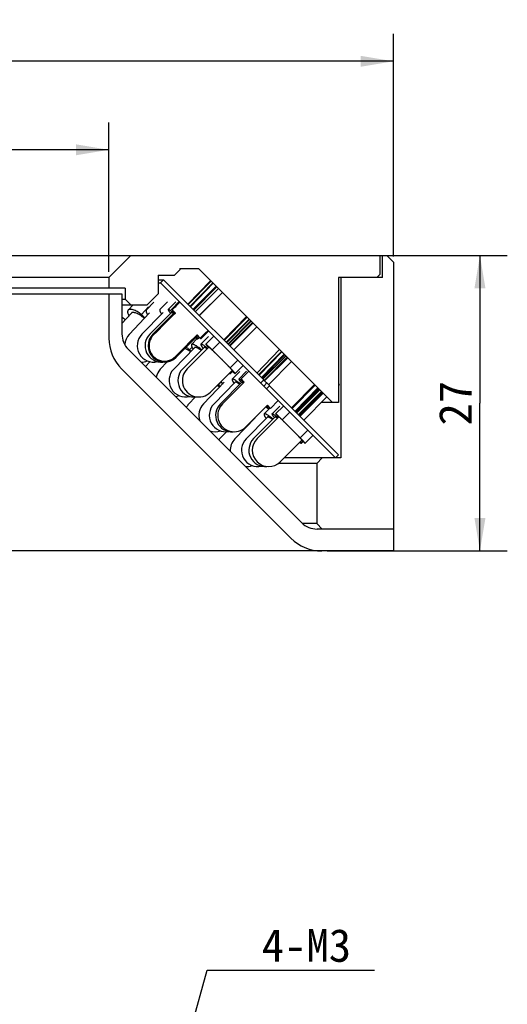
# Model space of a CAD drawing. Header units: millimetres. Extents: x 74 to 261, y 1 to 269.
# Tile 3 of 3: x 163 to 207, y 178 to 268. Entities that reach past the tile are written whole.
import ezdxf
from ezdxf.enums import TextEntityAlignment as Align

# ---------------------------------------------------------------- set-up
doc = ezdxf.new("R2010")
doc.units = ezdxf.units.MM
doc.header["$LTSCALE"] = 23.1
doc.layers.get('0').update_dxf_attribs({"linetype": 'CONTINUOUS'})
doc.layers.add('00_COMPONENTS', color=7, linetype='CONTINUOUS')
doc.layers.add('51__DRAFT_DIMS', color=7, linetype='CONTINUOUS')
doc.styles.get("Standard").update_dxf_attribs({"font": 'simfang.ttf'})
doc.dimstyles.new('DIMSTYLE_1', dxfattribs={"dimtxt": 3, "dimasz": 3, "dimexe": 2.5, "dimexo": 0.5, "dimgap": 0.75, "dimtad": 1, "dimdsep": 46, "dimtxsty": 'STANDARD', "dimblk": '_FILLED', "dimblk1": '_FILLED', "dimblk2": '_FILLED', "dimcen": 0.09, "dimclrt": 3, "dimazin": 2, "dimtp": 0.3, "dimtm": 0.3, "dimtfac": 1, "dimtofl": 0, "dimtmove": 0, "dimatfit": 3, "dimldrblk": '_FILLED', "dimfxl": 1, "dimtolj": 1, "dimarcsym": 0})
doc.dimstyles.new('DIMSTYLE_2', dxfattribs={"dimtxt": 3, "dimasz": 3, "dimexe": 2.5, "dimexo": 0.5, "dimgap": 0.75, "dimtad": 1, "dimdsep": 46, "dimtxsty": 'STANDARD', "dimblk": '_FILLED', "dimblk1": '_FILLED', "dimblk2": '_FILLED', "dimcen": 0.09, "dimclrt": 3, "dimazin": 2, "dimtp": 0.2, "dimtm": 0.2, "dimtfac": 1, "dimtofl": 0, "dimtmove": 0, "dimatfit": 3, "dimldrblk": '_FILLED', "dimfxl": 1, "dimtolj": 1, "dimarcsym": 0})
doc.dimstyles.new('DIMSTYLE_3', dxfattribs={"dimtxt": 3, "dimasz": 3, "dimexe": 2.5, "dimexo": 0.5, "dimtad": 1, "dimdsep": 46, "dimtxsty": 'STANDARD', "dimblk": '_FILLED', "dimblk1": '_FILLED', "dimblk2": '_FILLED', "dimcen": 0.09, "dimclrt": 3, "dimazin": 2, "dimtp": 0.1, "dimtm": 0.1, "dimtfac": 1, "dimtofl": 0, "dimtmove": 0, "dimatfit": 1, "dimldrblk": '_FILLED', "dimfxl": 1, "dimtolj": 1, "dimarcsym": 0})

# ---------------------------------------------------------------- blocks, each defined once
blk = doc.blocks.new('_FILLED')
at = {"color": 0, "linetype": 'ByBlock'}
blk.add_solid([(0, 0), (-1, 0.167), (-1, -0.167)], dxfattribs=at)
blk = doc.blocks.new('*D1')
at = {"layer": '51__DRAFT_DIMS', "color": 4}
for p, q in [((76.89, 246.427), (76.89, 266.773)), ((196.89, 246.427), (196.89, 266.773)), ((76.89, 264.273), (136.89, 264.273)), ((196.89, 264.273), (136.89, 264.273))]:
    blk.add_line(p, q, dxfattribs=at)
at = {"layer": '51__DRAFT_DIMS', "color": 4, "xscale": 3, "yscale": 3, "zscale": 3, "rotation": 180}
blk.add_blockref('_FILLED', (76.89, 264.273), dxfattribs=at)
at = {"layer": '51__DRAFT_DIMS', "color": 4, "xscale": 3, "yscale": 3, "zscale": 3}
blk.add_blockref('_FILLED', (196.89, 264.273), dxfattribs=at)
at = {"layer": '51__DRAFT_DIMS', "color": 3}
blk.add_text('120', height=3, dxfattribs=at).set_placement((138.89, 265.023), align=Align.CENTER)
blk = doc.blocks.new('*D2')
at = {"layer": '51__DRAFT_DIMS', "color": 4}
for p, q in [((102.89, 245.027), (102.89, 258.683)), ((170.89, 245.027), (170.89, 258.683)), ((102.89, 256.183), (136.89, 256.183)), ((170.89, 256.183), (136.89, 256.183))]:
    blk.add_line(p, q, dxfattribs=at)
at = {"layer": '51__DRAFT_DIMS', "color": 4, "xscale": 3, "yscale": 3, "zscale": 3, "rotation": 180}
blk.add_blockref('_FILLED', (102.89, 256.183), dxfattribs=at)
at = {"layer": '51__DRAFT_DIMS', "color": 4, "xscale": 3, "yscale": 3, "zscale": 3}
blk.add_blockref('_FILLED', (170.89, 256.183), dxfattribs=at)
at = {"layer": '51__DRAFT_DIMS', "color": 3}
blk.add_text('68', height=3, dxfattribs=at).set_placement((138.89, 256.933), align=Align.CENTER)
blk = doc.blocks.new('*D3')
at = {"layer": '51__DRAFT_DIMS', "color": 4}
for p, q in [((196.19, 246.527), (207.304, 246.527)), ((204.804, 246.527), (204.804, 233.027)), ((204.804, 219.527), (204.804, 233.027)), ((190.847, 219.527), (207.304, 219.527))]:
    blk.add_line(p, q, dxfattribs=at)
at = {"layer": '51__DRAFT_DIMS', "color": 4, "xscale": 3, "yscale": 3, "zscale": 3}
for p, rotation in [((204.804, 246.527), 90), ((204.804, 219.527), 270)]:
    blk.add_blockref('_FILLED', p, dxfattribs=dict(at, rotation=rotation))
at = {"layer": '51__DRAFT_DIMS', "color": 3}
blk.add_text('27', height=3, rotation=90, dxfattribs=at).set_placement((204.054, 233.027), align=Align.CENTER)
blk = doc.blocks.new('*D4')
at = {"layer": '51__DRAFT_DIMS', "color": 4}
for p, q in [((172.647, 155.218), (179.867, 181.223)), ((179.867, 181.223), (183.367, 181.223)), ((183.367, 181.223), (195.18, 181.223))]:
    blk.add_line(p, q, dxfattribs=at)
at = {"layer": '51__DRAFT_DIMS', "color": 4, "xscale": 3, "yscale": 3, "zscale": 3, "rotation": 254.4833101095}
blk.add_blockref('_FILLED', (172.647, 155.218), dxfattribs=at)
at = {"layer": '51__DRAFT_DIMS', "color": 3}
blk.add_text('4-M3', height=3, dxfattribs=at).set_placement((184.867, 181.973))

msp = doc.modelspace()

# ---------------------------------------------------------------- linework, layer by layer
at = {"layer": '00_COMPONENTS', "color": 7}
for p, q in [((78.0903, 246.527), (196.2905, 246.527)), ((170.8903, 244.527), (172.8903, 246.527)), ((195.6903, 244.827), (195.6903, 246.527)), ((195.8903, 244.527), (195.8903, 246.527)), ((196.2905, 246.527), (196.8903, 245.9272)), ((196.8903, 245.9272), (196.8903, 219.527)), ((176.8903, 244.727), (177.3903, 245.227)), ((177.3903, 245.327), (179.0903, 245.327)), ((177.3903, 245.327), (177.3903, 245.227)), ((179.0903, 245.327), (191.3246, 233.0927)), ((195.3903, 244.527), (195.6903, 244.827)), ((170.8903, 244.527), (102.8903, 244.527)), ((170.8903, 244.527), (170.8903, 243.527)), ((175.3903, 244.727), (176.8903, 244.727)), ((175.3903, 244.727), (175.3903, 243.027)), ((175.3903, 244.3098), (175.8903, 244.3098)), ((175.3903, 244.027), (175.6075, 244.027)), ((175.6075, 244.027), (175.8903, 244.3098)), ((191.6075, 228.027), (175.6075, 244.027)), ((185.0464, 235.1537), (175.8903, 244.3098)), ((178.1126, 242.0876), (180.194, 244.2233)), ((178.1523, 242.0479), (180.2337, 244.1836)), ((178.3142, 241.8859), (180.3956, 244.0217)), ((178.3539, 241.8462), (180.4353, 243.982)), ((195.8903, 244.527), (191.8903, 244.527)), ((191.8903, 244.527), (191.8903, 233.0927)), ((192.0903, 244.527), (192.0903, 228.027)), ((172.3903, 243.527), (101.3903, 243.527)), ((101.6903, 243.027), (172.0903, 243.027)), ((170.8903, 243.027), (170.8903, 238.9838)), ((172.0903, 243.027), (172.0903, 239.3554)), ((172.3903, 243.527), (172.3903, 242.527)), ((174.3903, 242.027), (175.3903, 243.027)), ((178.5848, 241.6153), (180.6859, 243.7314)), ((178.5976, 241.6026), (180.6986, 243.7187)), ((178.6495, 241.5506), (180.7506, 243.6667)), ((178.6623, 241.5379), (180.7633, 243.654)), ((178.8009, 241.3992), (180.9094, 243.5079)), ((179.1542, 241.0459), (181.2627, 243.1546)), ((179.1682, 241.032), (181.2767, 243.1406)), ((172.0903, 242.527), (172.3903, 242.527)), ((172.3903, 242.527), (172.8903, 242.027)), ((174.9982, 242.2715), (174.3299, 241.5644)), ((176.2444, 242.2925), (175.5552, 241.5854)), ((177.0215, 242.3051), (176.3194, 241.598)), ((177.3209, 242.3098), (176.6139, 241.6027)), ((177.3812, 242.2567), (177.3795, 242.2549)), ((179.9549, 239.6832), (177.3812, 242.2567)), ((172.0903, 242.027), (174.3903, 242.027)), ((172.9535, 241.2659), (172.0903, 240.3123)), ((173.1028, 242.027), (172.6569, 241.5343)), ((174.6206, 241.2896), (172.7491, 239.3098)), ((174.526, 241.8417), (173.886, 241.1346)), ((175.8417, 241.3062), (173.9122, 239.3263)), ((176.6033, 241.3161), (174.6375, 239.3362)), ((176.8967, 241.3199), (174.917, 239.34)), ((176.9706, 241.2531), (176.6722, 241.5514)), ((173.886, 241.1346), (174.1783, 240.8218)), ((181.3867, 238.8135), (183.4631, 240.9542)), ((181.4445, 238.7556), (183.521, 240.8963)), ((181.6092, 238.5909), (183.7063, 240.711)), ((181.6423, 238.5578), (183.7394, 240.6779)), ((181.7772, 238.423), (183.8742, 240.5431)), ((181.8102, 238.3899), (183.9073, 240.51)), ((181.9029, 238.2972), (184.0102, 240.4071)), ((181.9114, 238.2888), (184.0187, 240.3986)), ((181.9458, 238.2544), (184.0531, 240.3642)), ((181.9542, 238.2459), (184.0615, 240.3558)), ((180.0081, 239.6229), (179.301, 238.9158)), ((179.953, 239.6814), (179.9549, 239.6832)), ((182.3077, 237.8925), (184.415, 240.0023)), ((179.0182, 239.1987), (177.0384, 237.2188)), ((178.9611, 238.9273), (178.4498, 238.4002)), ((179.2497, 238.9741), (178.9513, 239.2725)), ((179.15, 239.0556), (179.016, 238.9206)), ((180.0107, 239.1205), (179.3113, 238.4134)), ((180.4509, 239.1271), (179.7447, 238.42)), ((181.0235, 238.6109), (180.3271, 237.9136)), ((172.6761, 237.9412), (188.5045, 222.1128)), ((178.7369, 238.1217), (176.8165, 236.1418)), ((179.5956, 238.1321), (177.6373, 236.1522)), ((180.0277, 238.1373), (178.0502, 236.1574)), ((178.4927, 238.1546), (178.2658, 237.9136)), ((178.2658, 237.9136), (178.3988, 237.7731)), ((179.5025, 238.0562), (179.3642, 237.9136)), ((179.3642, 237.9136), (179.3718, 237.9058)), ((180.3271, 237.9136), (181.9755, 236.2645)), ((184.4292, 235.7709), (186.4968, 237.9205)), ((184.5663, 235.6338), (186.6568, 237.7605)), ((184.6183, 235.5818), (186.7088, 237.7085)), ((174.6353, 236.8212), (174.2369, 236.3804)), ((176.2317, 236.8012), (175.5957, 236.1256)), ((182.6723, 236.9621), (181.9755, 236.2645)), ((184.8305, 235.3697), (186.921, 237.4963)), ((184.8825, 235.3177), (186.973, 237.4443)), ((184.9474, 235.2523), (187.0517, 237.3656)), ((184.9763, 235.2235), (187.0805, 237.3368)), ((185.0942, 235.1062), (187.1981, 237.2191)), ((185.12, 235.0787), (187.2293, 237.188)), ((185.1257, 235.073), (187.235, 237.1823)), ((185.4799, 234.7202), (187.5885, 236.8288)), ((186.1466, 236.1054), (187.227, 237.1903)), ((172.0619, 236.1554), (187.5187, 220.6986)), ((182.1503, 236.0173), (180.1728, 234.0374)), ((182.1933, 235.9235), (182.0129, 235.7411)), ((182.8577, 235.9343), (182.1626, 235.2272)), ((183.1396, 236.4417), (182.4333, 235.7346)), ((183.4805, 235.9431), (182.7764, 235.2359)), ((183.6885, 235.9459), (182.9814, 235.2388)), ((181.4336, 234.9351), (179.5292, 232.9552)), ((182.4479, 234.9468), (180.5017, 232.9669)), ((181.1686, 234.9712), (180.9182, 234.7026)), ((183.0598, 234.9537), (181.0884, 232.9738)), ((183.2643, 234.956), (181.2844, 232.9761)), ((183.2643, 234.956), (182.9814, 235.2388)), ((184.7636, 234.8709), (185.0464, 235.1537)), ((185.3229, 234.8757), (185.0401, 234.5929)), ((180.9182, 234.7026), (181.0611, 234.548)), ((185.5831, 234.617), (185.3002, 234.3342)), ((191.8903, 228.3098), (185.5831, 234.617)), ((187.592, 232.6081), (189.6783, 234.739)), ((187.6534, 232.5468), (189.7397, 234.6776)), ((187.9039, 232.2963), (189.9902, 234.4271)), ((187.9653, 232.2349), (190.0516, 234.3657)), ((188.0183, 232.1818), (190.1195, 234.2978)), ((188.0581, 232.142), (190.1593, 234.258)), ((188.2206, 231.9795), (190.3217, 234.0955)), ((188.251, 231.9491), (190.359, 234.0582)), ((188.2693, 231.9308), (190.3774, 234.0399)), ((188.344, 231.8561), (190.452, 233.9652)), ((191.8903, 234.8354), (191.9773, 234.7483)), ((191.8903, 234.6613), (191.9773, 234.7483)), ((177.1342, 233.6658), (177.0479, 233.5694)), ((178.7965, 233.6005), (178.1792, 232.9384)), ((186.3755, 233.2589), (185.6684, 232.5518)), ((188.3623, 231.8378), (190.4703, 233.9469)), ((188.7154, 231.4847), (190.8234, 233.5939)), ((191.8903, 233.0927), (190.3225, 233.0927)), ((185.3856, 232.8347), (183.4057, 230.8548)), ((185.6296, 232.5906), (185.0931, 232.0426)), ((185.6684, 232.5518), (185.3856, 232.8347)), ((185.5671, 232.6531), (185.4691, 232.5547)), ((186.5054, 232.7592), (185.8032, 232.0521)), ((186.843, 232.7636), (186.1363, 232.0565)), ((187.4319, 232.2026), (186.7367, 231.5071)), ((184.2508, 231.6999), (182.403, 229.7711)), ((185.3789, 231.7628), (183.4403, 229.7829)), ((183.914, 231.363), (183.9209, 231.3555)), ((186.0871, 231.7702), (184.1211, 229.7903)), ((184.1343, 231.5836), (184.1361, 231.5806)), ((186.4192, 231.7737), (184.4404, 229.7938)), ((186.7367, 231.5071), (188.3822, 229.8585)), ((181.6323, 230.4169), (181.0167, 229.7549)), ((189.0789, 230.5556), (188.3822, 229.8585)), ((188.5411, 229.653), (186.5623, 227.6731)), ((188.6443, 229.5202), (188.4997, 229.3746)), ((189.5308, 230.0773), (188.824, 229.3702)), ((192.0903, 228.027), (186.916, 228.027)), ((189.8903, 227.527), (190.3903, 228.027)), ((191.6075, 228.027), (191.8903, 228.3098)), ((189.8903, 227.527), (186.3917, 227.527)), ((189.8903, 227.527), (189.8903, 222.027)), ((189.8903, 222.027), (188.634, 222.027)), ((189.8903, 222.027), (190.3903, 221.527)), ((196.8903, 221.527), (189.9187, 221.527)), ((196.8903, 219.527), (76.8903, 219.527))]:
    msp.add_line(p, q, dxfattribs=at)
for centre, radius, start, end in [((169.7301, 237.6048), 4.0425, 48.800849, 54.278299), ((174.8903, 238.9838), 4, 180, 225), ((174.0903, 239.3554), 2, 180, 225), ((173.8393, 238.2794), 1.5, 136.613422, 175.985258), ((174.9864, 238.2794), 1.5, 135.73828, 283.765447), ((175.7019, 238.2794), 1.5, 135.205283, 275.283208), ((175.9777, 238.2794), 1.5, 135.00245, 315.00245), ((175.9777, 238.2794), 1.4102, 134.8104, 315.194499), ((173.8393, 238.2794), 1.5, 269.934021, 292.469979), ((176.6878, 235.0974), 1.5, 136.727509, 168.419068), ((177.8932, 235.0974), 1.5, 135.873618, 285.672116), ((178.7037, 235.0974), 1.5, 135.312989, 277.768578), ((179.1115, 235.0974), 1.5, 135.034938, 315.034938), ((177.3102, 229.9528), 5.9648, 52.779204, 53.336937), ((176.6878, 235.0974), 1.5, 281.577378, 293.666442), ((179.2762, 231.9154), 1.5, 137.000876, 150.710988), ((180.6103, 231.9154), 1.5, 136.114432, 199.119823), ((181.5714, 231.9154), 1.5, 135.491749, 281.105282), ((182.1513, 231.9154), 1.5, 135.122363, 273.638293), ((182.345, 231.9154), 1.5, 134.999998, 315.000002), ((180.795, 227.3779), 4.9841, 51.923243, 52.059411), ((180.6103, 231.9154), 1.5, 250.872997, 288.650822), ((182.1152, 228.7334), 1.5, 137.081756, 141.259447), ((183.4861, 228.7334), 1.5, 136.227687, 184.056861), ((184.5121, 228.7334), 1.5, 135.604081, 282.955074), ((185.1855, 228.7334), 1.5, 135.20187, 276.043027), ((185.5013, 228.7334), 1.5, 135.015137, 315.015137), ((183.4861, 228.7334), 1.5, 265.935612, 289.981283), ((189.9187, 223.527), 2, 225, 270), ((190.3472, 223.527), 4, 225, 270)]:
    msp.add_arc(centre, radius, start, end, dxfattribs=at)
for major_axis, start_param, end_param in [((145.2903, 145.3027), 1.2791443, 1.2842094), ((114.7029, 114.7127), 1.2046056, 1.2230284), ((145.2903, 145.3027), -1.2842094, -1.2791451), ((114.7029, 114.7127), -1.2230284, -1.2046056)]:
    msp.add_ellipse((136.8903, 199.1886), major_axis=major_axis, ratio=0.0092466, start_param=start_param, end_param=end_param, dxfattribs=at)
for points, knots in [([(172.6569, 241.5343), (172.6463, 241.5226), (172.6277, 241.495), (172.6107, 241.4459), (172.6042, 241.3891), (172.6076, 241.3251), (172.6209, 241.254), (172.6534, 241.1448), (172.6899, 241.0624), (172.7181, 241.0062)], [0, 0, 0, 0, 0.0850135, 0.1755529, 0.2761093, 0.3897652, 0.518366, 0.6628565, 1, 1, 1, 1]), ([(173.886, 241.1346), (173.8168, 241.1832), (173.6813, 241.2737), (173.4799, 241.392), (173.2913, 241.4861), (173.1194, 241.5541), (172.987, 241.5897), (172.8926, 241.6021), (172.8316, 241.6037), (172.7771, 241.5979), (172.7294, 241.5847), (172.6887, 241.564), (172.6664, 241.5448), (172.6569, 241.5343)], [0, 0, 0, 0, 0.1864444, 0.3589691, 0.5145182, 0.6506612, 0.7658756, 0.8155773, 0.8601866, 0.9000902, 0.9359568, 0.9687981, 1, 1, 1, 1]), ([(174.1435, 240.785), (174.0791, 240.8366), (173.9513, 240.9337), (173.7591, 241.0628), (173.576, 241.1689), (173.4073, 241.249), (173.2764, 241.2945), (173.1828, 241.3144), (173.1226, 241.3208), (173.0691, 241.3195), (173.0226, 241.3102), (172.9833, 241.2929), (172.9622, 241.2755), (172.9535, 241.2659)], [0, 0, 0, 0, 0.1836256, 0.3565975, 0.5145185, 0.6536538, 0.7712506, 0.8215611, 0.8662221, 0.905535, 0.9401233, 0.9710727, 1, 1, 1, 1]), ([(174.3299, 241.5644), (174.3215, 241.5555), (174.3072, 241.5332), (174.2971, 241.4921), (174.2969, 241.4434), (174.3063, 241.3871), (174.3251, 241.3234), (174.3531, 241.2525), (174.3903, 241.175), (174.4195, 241.1219), (174.4355, 241.0943)], [0, 0, 0, 0, 0.0726239, 0.1532945, 0.2478473, 0.3596803, 0.4904848, 0.6408924, 0.8108905, 1, 1, 1, 1]), ([(175.5552, 241.5854), (175.5523, 241.5824), (175.5471, 241.5754), (175.5419, 241.5627), (175.5392, 241.548), (175.5387, 241.524), (175.545, 241.4883), (175.5611, 241.4401), (175.5861, 241.3838), (175.62, 241.32), (175.6627, 241.249), (175.695, 241.1999), (175.7124, 241.1742)], [0, 0, 0, 0, 0.0273486, 0.0564196, 0.0886477, 0.1250843, 0.2130433, 0.3235488, 0.4576642, 0.6154842, 0.7965355, 1, 1, 1, 1]), ([(176.3194, 241.598), (176.3178, 241.5963), (176.3152, 241.5918), (176.3143, 241.5832), (176.3157, 241.5727), (176.3193, 241.5601), (176.3251, 241.5452), (176.3367, 241.5208), (176.3573, 241.485), (176.3893, 241.4363), (176.4298, 241.3796), (176.4788, 241.3152), (176.5147, 241.2701), (176.5339, 241.2464)], [0, 0, 0, 0, 0.0161944, 0.0356854, 0.060478, 0.0915327, 0.1293061, 0.1740237, 0.2845512, 0.4231536, 0.5892512, 0.7819311, 1, 1, 1, 1]), ([(176.8313, 241.255), (176.7967, 241.2843), (176.7309, 241.3393), (176.6366, 241.4149), (176.5644, 241.4701), (176.5122, 241.5077), (176.4687, 241.5377), (176.4227, 241.5671), (176.381, 241.5894), (176.3541, 241.5995), (176.3394, 241.6029), (176.3277, 241.603), (176.3214, 241.6), (176.3194, 241.598)], [0, 0, 0, 0, 0.2172831, 0.4107867, 0.578634, 0.6524103, 0.7191931, 0.8312399, 0.9141427, 0.94478, 0.9685598, 0.9862881, 1, 1, 1, 1]), ([(176.7934, 241.2172), (176.7807, 241.2267), (176.7565, 241.2442), (176.722, 241.268), (176.6915, 241.2873), (176.6655, 241.3022), (176.6434, 241.3128), (176.6243, 241.3197), (176.6082, 241.3211), (176.6033, 241.3161)], [0, 0, 0, 0, 0.2173507, 0.4085691, 0.5730093, 0.710236, 0.8202005, 0.9034209, 1, 1, 1, 1]), ([(176.8889, 241.3125), (176.8677, 241.3342), (176.8278, 241.3751), (176.7721, 241.4325), (176.7307, 241.4755), (176.7017, 241.5058), (176.6832, 241.5253), (176.6668, 241.5427), (176.6526, 241.5579), (176.6406, 241.5709), (176.6308, 241.5816), (176.6241, 241.5891), (176.6199, 241.5941), (176.6176, 241.5969), (176.6158, 241.5991), (176.6146, 241.6009), (176.614, 241.6019), (176.6138, 241.6026), (176.6139, 241.6027)], [0, 0, 0, 0, 0.227573, 0.4280393, 0.6000506, 0.6750038, 0.7424231, 0.8021925, 0.8542021, 0.8983721, 0.9346339, 0.9629215, 0.9740613, 0.9831972, 0.9903309, 0.9954696, 0.9986397, 1, 1, 1, 1]), ([(176.6139, 241.6027), (176.614, 241.6028), (176.6146, 241.6027), (176.6153, 241.6022), (176.6167, 241.6013), (176.6193, 241.5994), (176.6236, 241.5958), (176.63, 241.5902), (176.6382, 241.5829), (176.6481, 241.5739), (176.6596, 241.5633), (176.6678, 241.5556), (176.6722, 241.5514)], [0, 0, 0, 0, 0.0056246, 0.0180446, 0.038026, 0.0657074, 0.1443097, 0.2539606, 0.3946096, 0.5660232, 0.7679167, 1, 1, 1, 1]), ([(176.8967, 241.3199), (176.8969, 241.32), (176.8976, 241.3197), (176.8985, 241.3191), (176.9002, 241.3179), (176.9023, 241.3162), (176.905, 241.3139), (176.9097, 241.3098), (176.917, 241.3033), (176.9274, 241.2938), (176.9399, 241.2821), (176.9546, 241.2683), (176.965, 241.2584), (176.9706, 241.2531)], [0, 0, 0, 0, 0.0050573, 0.0172797, 0.0372084, 0.0649304, 0.1004575, 0.1437828, 0.2537683, 0.3947465, 0.5664359, 0.7683546, 1, 1, 1, 1]), ([(178.8279, 239.0077), (178.8404, 238.999), (178.8641, 238.9827), (178.898, 238.961), (178.9278, 238.9434), (178.9536, 238.9301), (178.9726, 238.9221), (178.9858, 238.918), (178.9985, 238.9152), (179.0108, 238.9154), (179.016, 238.9206)], [0, 0, 0, 0, 0.2151315, 0.404183, 0.5667792, 0.7027385, 0.8122949, 0.8574331, 0.8964059, 1, 1, 1, 1]), ([(179.016, 238.9206), (179.0212, 238.9258), (179.0213, 238.9381), (179.0184, 238.9507), (179.0143, 238.9639), (179.0061, 238.9828), (178.9927, 239.0084), (178.9749, 239.0381), (178.953, 239.0717), (178.9367, 239.0952), (178.9278, 239.1076)], [0, 0, 0, 0, 0.1036652, 0.1426451, 0.1877872, 0.2973401, 0.4332862, 0.5958617, 0.784888, 1, 1, 1, 1]), ([(179.0182, 239.1987), (179.0183, 239.1988), (179.018, 239.1995), (179.0174, 239.2004), (179.0162, 239.2021), (179.0145, 239.2042), (179.0122, 239.2069), (179.0081, 239.2117), (179.0015, 239.219), (178.992, 239.2293), (178.9804, 239.2418), (178.9666, 239.2565), (178.9567, 239.2669), (178.9513, 239.2725)], [0, 0, 0, 0, 0.0050618, 0.0172876, 0.0372149, 0.0649343, 0.1004614, 0.1437876, 0.253772, 0.3947355, 0.5664164, 0.7683402, 1, 1, 1, 1]), ([(179.301, 238.9158), (179.3009, 238.9157), (179.3001, 238.916), (179.2992, 238.9166), (179.2974, 238.9178), (179.2952, 238.9195), (179.2924, 238.9219), (179.2874, 238.9261), (179.2799, 238.9328), (179.2691, 238.9425), (179.2562, 238.9545), (179.241, 238.9687), (179.2236, 238.9851), (179.2041, 239.0037), (179.1738, 239.0327), (179.1308, 239.0741), (179.0733, 239.1298), (179.0325, 239.1696), (179.0108, 239.1908)], [0, 0, 0, 0, 0.0013603, 0.0045304, 0.0096691, 0.0168028, 0.0259386, 0.0370785, 0.0653661, 0.1016279, 0.1457979, 0.1978075, 0.257577, 0.3249962, 0.3999494, 0.5719608, 0.7724271, 1, 1, 1, 1]), ([(179.2497, 238.9741), (179.2538, 238.9697), (179.2615, 238.9615), (179.2722, 238.95), (179.2812, 238.9401), (179.2885, 238.932), (179.2941, 238.9256), (179.2977, 238.9212), (179.2996, 238.9186), (179.3005, 238.9173), (179.301, 238.9165), (179.3011, 238.9159), (179.301, 238.9158)], [0, 0, 0, 0, 0.2320834, 0.4339769, 0.6053905, 0.7460395, 0.8556903, 0.9342926, 0.961974, 0.9819554, 0.9943754, 1, 1, 1, 1]), ([(178.3479, 237.7208), (178.2641, 237.7851), (178.14, 237.8742), (177.9745, 237.9772), (177.8963, 238.0204), (177.8586, 238.0396)], [0, 0, 0, 0, 0.5417923, 0.7828975, 1, 1, 1, 1]), ([(178.2658, 237.9136), (178.2392, 237.9338), (178.1369, 238.0099), (178.0321, 238.0827), (177.953, 238.1337)], [0, 0, 0, 0, 0.2616459, 1, 1, 1, 1]), ([(178.4498, 238.4002), (178.4434, 238.3935), (178.4331, 238.3751), (178.4295, 238.3407), (178.4351, 238.2987), (178.45, 238.2489), (178.4738, 238.1913), (178.5066, 238.1262), (178.5482, 238.0539), (178.5798, 238.0041), (178.597, 237.978)], [0, 0, 0, 0, 0.0594488, 0.1303205, 0.2195267, 0.3302645, 0.4637412, 0.6201735, 0.7991813, 1, 1, 1, 1]), ([(179.3642, 237.9136), (179.3078, 237.9589), (179.199, 238.0439), (179.0402, 238.1594), (178.8954, 238.2557), (178.7837, 238.3214), (178.7031, 238.3624), (178.6506, 238.3858), (178.6033, 238.4035), (178.5615, 238.4152), (178.5251, 238.4211), (178.4941, 238.421), (178.4685, 238.4146), (178.455, 238.4055), (178.4498, 238.4002)], [0, 0, 0, 0, 0.2029038, 0.3876402, 0.5511367, 0.6908709, 0.7512246, 0.8050113, 0.8521694, 0.892744, 0.9269738, 0.9553932, 0.9790899, 1, 1, 1, 1]), ([(179.3153, 237.8491), (179.2792, 237.8761), (179.2099, 237.9265), (179.1092, 237.9942), (179.0181, 238.0497), (178.9378, 238.0923), (178.8692, 238.1215), (178.8191, 238.1356), (178.7857, 238.1385), (178.7658, 238.137), (178.7493, 238.1317), (178.7404, 238.1253), (178.7369, 238.1217)], [0, 0, 0, 0, 0.2042054, 0.3882504, 0.549963, 0.6876232, 0.8001316, 0.8874004, 0.9221348, 0.9516303, 0.9769947, 1, 1, 1, 1]), ([(179.3113, 238.4134), (179.3093, 238.4115), (179.306, 238.4063), (179.3039, 238.3967), (179.3042, 238.385), (179.3079, 238.3649), (179.3193, 238.3344), (179.3405, 238.292), (179.3706, 238.2413), (179.4094, 238.1827), (179.4566, 238.1166), (179.4914, 238.0705), (179.5102, 238.0462)], [0, 0, 0, 0, 0.0193716, 0.0414595, 0.0681436, 0.1004931, 0.1841461, 0.2945055, 0.4318724, 0.5958302, 0.7855702, 1, 1, 1, 1]), ([(179.9185, 238.0285), (179.8784, 238.062), (179.8017, 238.1248), (179.6915, 238.2111), (179.5934, 238.2834), (179.5191, 238.3339), (179.4664, 238.3663), (179.4327, 238.3853), (179.4029, 238.4003), (179.3768, 238.4113), (179.3547, 238.4183), (179.3365, 238.4213), (179.3217, 238.4203), (179.3139, 238.4161), (179.3113, 238.4134)], [0, 0, 0, 0, 0.2138916, 0.4053505, 0.5722116, 0.7125936, 0.7724084, 0.8251332, 0.8707088, 0.9091406, 0.9405781, 0.965403, 0.9845225, 1, 1, 1, 1]), ([(179.8764, 237.9864), (179.8578, 238.0004), (179.8225, 238.0262), (179.7719, 238.0612), (179.7271, 238.0898), (179.6883, 238.1119), (179.6598, 238.1256), (179.6399, 238.1329), (179.6215, 238.1381), (179.6031, 238.1397), (179.5956, 238.1321)], [0, 0, 0, 0, 0.2150611, 0.4052506, 0.5695579, 0.7072055, 0.8178697, 0.8631654, 0.9019533, 1, 1, 1, 1]), ([(179.7447, 238.42), (179.7439, 238.4192), (179.7437, 238.4171), (179.7444, 238.4143), (179.746, 238.4098), (179.7496, 238.4029), (179.7589, 238.388), (179.7765, 238.364), (179.8045, 238.3289), (179.8413, 238.2852), (179.8864, 238.2333), (179.9398, 238.1735), (179.9782, 238.1312), (179.9987, 238.1087)], [0, 0, 0, 0, 0.007868, 0.0139079, 0.0216838, 0.0427881, 0.0715309, 0.152168, 0.2635338, 0.4050031, 0.5756887, 0.7744666, 1, 1, 1, 1]), ([(180.3271, 237.9136), (180.2859, 237.9527), (180.2076, 238.0265), (180.0963, 238.1299), (179.9985, 238.219), (179.9259, 238.2835), (179.8755, 238.3269), (179.844, 238.3534), (179.8167, 238.3755), (179.7937, 238.3933), (179.7773, 238.4052), (179.7662, 238.4123), (179.7598, 238.4161), (179.7544, 238.4188), (179.7498, 238.4206), (179.7459, 238.4212), (179.7447, 238.42)], [0, 0, 0, 0, 0.2198206, 0.4168753, 0.5884179, 0.732191, 0.7930388, 0.8462576, 0.8916704, 0.9291506, 0.9585995, 0.970301, 0.9799962, 0.9877078, 0.9934911, 1, 1, 1, 1]), ([(181.1513, 237.089), (181.0812, 237.1592), (180.9428, 237.2966), (180.7711, 237.4649), (180.6387, 237.593), (180.5457, 237.6823), (180.458, 237.7656), (180.3766, 237.8421), (180.3023, 237.911), (180.2358, 237.9716), (180.1778, 238.0234), (180.1289, 238.0658), (180.0895, 238.0984), (180.0627, 238.1192), (180.0461, 238.1305), (180.0386, 238.1349), (180.0337, 238.1371), (180.0308, 238.138), (180.0285, 238.1381), (180.0277, 238.1373)], [0, 0, 0, 0, 0.1933447, 0.3799465, 0.4684066, 0.5524523, 0.6312528, 0.704031, 0.770064, 0.8287018, 0.8793692, 0.9215681, 0.9548985, 0.9790595, 0.9876475, 0.9939093, 0.9961862, 0.9979186, 1, 1, 1, 1]), ([(181.1513, 237.089), (181.2191, 237.0213), (181.3513, 236.8881), (181.5416, 236.6937), (181.6906, 236.5392), (181.7995, 236.4245), (181.872, 236.3473), (181.9372, 236.2769), (181.9945, 236.214), (182.0433, 236.1592), (182.0833, 236.113), (182.114, 236.0758), (182.1335, 236.0505), (182.144, 236.0348), (182.1482, 236.0276), (182.1502, 236.023), (182.151, 236.0202), (182.151, 236.018), (182.1503, 236.0173)], [0, 0, 0, 0, 0.195857, 0.3835005, 0.5559727, 0.63448, 0.7068458, 0.7723934, 0.8305183, 0.8806804, 0.9224205, 0.9553668, 0.9792396, 0.9877299, 0.993925, 0.9961811, 0.9979029, 1, 1, 1, 1]), ([(181.8995, 235.7654), (181.9129, 235.7585), (181.9368, 235.747), (181.9662, 235.7368), (181.9855, 235.7337), (181.9968, 235.7337), (182.0061, 235.736), (182.011, 235.7392), (182.0129, 235.7412)], [0, 0, 0, 0, 0.3730645, 0.6563678, 0.7663049, 0.857363, 0.9331581, 1, 1, 1, 1]), ([(182.4333, 235.7346), (182.4344, 235.7357), (182.434, 235.7393), (182.4325, 235.7435), (182.4289, 235.751), (182.4217, 235.7625), (182.4098, 235.7793), (182.3939, 235.8001), (182.3651, 235.8359), (182.3193, 235.8898), (182.2528, 235.9651), (182.1722, 236.0539), (182.0783, 236.1554), (182.0111, 236.2268), (181.9755, 236.2645)], [0, 0, 0, 0, 0.0066676, 0.0124643, 0.0201584, 0.0414512, 0.070737, 0.1079968, 0.1531608, 0.2666921, 0.4100392, 0.5814632, 0.7789516, 1, 1, 1, 1]), ([(182.0129, 235.7412), (182.0148, 235.7431), (182.018, 235.748), (182.0202, 235.7573), (182.0201, 235.7685), (182.0178, 235.7817), (182.0134, 235.7969), (182.004, 235.8217), (181.9947, 235.8407), (181.9876, 235.8539)], [0, 0, 0, 0, 0.0669173, 0.1427545, 0.2338249, 0.3437537, 0.4745039, 0.627158, 1, 1, 1, 1]), ([(182.1218, 235.9883), (182.1442, 235.9678), (182.1866, 235.9294), (182.2465, 235.8761), (182.2985, 235.831), (182.3422, 235.7944), (182.3773, 235.7664), (182.4013, 235.7488), (182.4163, 235.7395), (182.4232, 235.7359), (182.4276, 235.7343), (182.4304, 235.7336), (182.4326, 235.7339), (182.4333, 235.7346)], [0, 0, 0, 0, 0.2255396, 0.42431, 0.5949989, 0.7364659, 0.8478288, 0.9284708, 0.9572129, 0.9783102, 0.986087, 0.9921294, 1, 1, 1, 1]), ([(181.15, 235.0159), (181.1645, 234.9775), (181.2037, 234.8945), (181.2501, 234.8156), (181.2769, 234.7729)], [0, 0, 0, 0, 0.4485196, 1, 1, 1, 1]), ([(182.1626, 235.2272), (182.1602, 235.2248), (182.156, 235.2188), (182.1524, 235.2077), (182.1512, 235.1946), (182.1529, 235.1726), (182.1618, 235.1396), (182.1806, 235.0945), (182.2083, 235.0412), (182.2447, 234.9801), (182.2897, 234.9116), (182.3233, 234.8641), (182.3414, 234.8391)], [0, 0, 0, 0, 0.0233314, 0.0488184, 0.0781363, 0.1123836, 0.1979406, 0.3082676, 0.4440253, 0.6050591, 0.7907064, 1, 1, 1, 1]), ([(182.8974, 234.7909), (182.8502, 234.8298), (182.7596, 234.9027), (182.6286, 235.0024), (182.5108, 235.0859), (182.421, 235.1437), (182.3568, 235.1805), (182.3154, 235.2019), (182.2785, 235.2185), (182.2462, 235.2304), (182.2184, 235.2374), (182.1952, 235.2396), (182.1762, 235.2369), (182.1662, 235.2309), (182.1626, 235.2272)], [0, 0, 0, 0, 0.2095205, 0.3983582, 0.5639831, 0.7042012, 0.7642609, 0.8174257, 0.8636244, 0.90288, 0.935374, 0.9615501, 0.9824135, 1, 1, 1, 1]), ([(182.85, 234.743), (182.8239, 234.7626), (182.7743, 234.7991), (182.7027, 234.8484), (182.6387, 234.8888), (182.5902, 234.9161), (182.5555, 234.9328), (182.5332, 234.9423), (182.5129, 234.9494), (182.4858, 234.9566), (182.4588, 234.958), (182.4479, 234.9468)], [0, 0, 0, 0, 0.2113631, 0.3997009, 0.5634736, 0.7014983, 0.7606356, 0.8131368, 0.8590445, 0.8985165, 1, 1, 1, 1]), ([(182.7764, 235.2359), (182.7735, 235.2331), (182.7731, 235.2246), (182.776, 235.2139), (182.7806, 235.2022), (182.7874, 235.1885), (182.7965, 235.1725), (182.8078, 235.1544), (182.8269, 235.1256), (182.8566, 235.0847), (182.8989, 235.0298), (182.9495, 234.9671), (182.9864, 234.9231), (183.0061, 234.8999)], [0, 0, 0, 0, 0.0293068, 0.052444, 0.0824289, 0.1195892, 0.1640486, 0.2158352, 0.2749358, 0.4148368, 0.5830263, 0.7784988, 1, 1, 1, 1]), ([(183.2221, 234.9144), (183.164, 234.9651), (183.0815, 235.0355), (182.9764, 235.1197), (182.9217, 235.1611), (182.8833, 235.1881), (182.8592, 235.2043), (182.8379, 235.2173), (182.8198, 235.2273), (182.8044, 235.2343), (182.791, 235.2389), (182.7799, 235.2395), (182.7764, 235.2359)], [0, 0, 0, 0, 0.4161549, 0.585318, 0.7264541, 0.7861387, 0.8384253, 0.8832378, 0.9205548, 0.9504473, 0.9731368, 1, 1, 1, 1]), ([(183.1904, 234.8825), (183.1815, 234.8892), (183.1647, 234.9016), (183.1407, 234.9184), (183.1198, 234.9322), (183.1018, 234.9428), (183.087, 234.9504), (183.0764, 234.9545), (183.0694, 234.9559), (183.0646, 234.9561), (183.0612, 234.9551), (183.0598, 234.9537)], [0, 0, 0, 0, 0.2194291, 0.4117149, 0.5764749, 0.7134439, 0.8226424, 0.9046825, 0.9360821, 0.9616937, 1, 1, 1, 1]), ([(185.3229, 234.8757), (185.2858, 234.9128), (185.1934, 235.0052), (185.1018, 235.0984), (185.0464, 235.1537)], [0, 0, 0, 0, 0.4013937, 1, 1, 1, 1]), ([(185.5831, 234.617), (185.5776, 234.6225), (185.4903, 234.7082), (185.4039, 234.7948), (185.3229, 234.8757)], [0, 0, 0, 0, 0.0632942, 1, 1, 1, 1]), ([(181.0101, 234.495), (180.9916, 234.5094), (180.9196, 234.5647), (180.8461, 234.618), (180.7905, 234.6562)], [0, 0, 0, 0, 0.2576869, 1, 1, 1, 1]), ([(185.2432, 232.6919), (185.2587, 232.6795), (185.2881, 232.6565), (185.3299, 232.6252), (185.3665, 232.5994), (185.3977, 232.579), (185.4234, 232.5643), (185.4415, 232.5559), (185.4534, 232.5525), (185.4612, 232.5513), (185.467, 232.5525), (185.4691, 232.5547)], [0, 0, 0, 0, 0.2211126, 0.4152594, 0.5817361, 0.7199892, 0.8297849, 0.9113067, 0.941874, 0.9661566, 1, 1, 1, 1]), ([(185.4691, 232.5547), (185.4713, 232.5568), (185.4724, 232.5626), (185.4712, 232.5704), (185.4678, 232.5822), (185.4593, 232.6003), (185.4445, 232.6259), (185.4241, 232.657), (185.3981, 232.6934), (185.3667, 232.7351), (185.3436, 232.7643), (185.3312, 232.7798)], [0, 0, 0, 0, 0.0338598, 0.0581395, 0.0887121, 0.1702448, 0.2800246, 0.4182847, 0.5847446, 0.7789045, 1, 1, 1, 1]), ([(185.0931, 232.0426), (185.0904, 232.0399), (185.0857, 232.0334), (185.0814, 232.0216), (185.0794, 232.0076), (185.0801, 231.9847), (185.0877, 231.9504), (185.1052, 231.9037), (185.1316, 231.849), (185.1669, 231.7866), (185.2107, 231.7168), (185.2437, 231.6685), (185.2615, 231.6432)], [0, 0, 0, 0, 0.02531, 0.0525486, 0.0832773, 0.1185717, 0.2052544, 0.315641, 0.4505927, 0.6100681, 0.7935092, 1, 1, 1, 1]), ([(185.8975, 231.5797), (185.8465, 231.6214), (185.7486, 231.6997), (185.6065, 231.8065), (185.478, 231.896), (185.3797, 231.9577), (185.3091, 231.9967), (185.2635, 232.0194), (185.2227, 232.0368), (185.1868, 232.049), (185.1558, 232.056), (185.1298, 232.0576), (185.1085, 232.0539), (185.0972, 232.0468), (185.0931, 232.0426)], [0, 0, 0, 0, 0.2072157, 0.3946917, 0.559695, 0.6998619, 0.7600687, 0.8134814, 0.8600221, 0.8997216, 0.9327718, 0.9596481, 0.9813859, 1, 1, 1, 1]), ([(185.847, 231.5289), (185.8171, 231.5515), (185.7598, 231.5936), (185.6771, 231.6505), (185.6028, 231.6971), (185.5462, 231.7285), (185.5057, 231.7478), (185.4795, 231.7587), (185.4557, 231.7668), (185.4236, 231.7749), (185.3919, 231.776), (185.3789, 231.7628)], [0, 0, 0, 0, 0.2092824, 0.3965492, 0.5599903, 0.6982017, 0.7575662, 0.8103602, 0.8566147, 0.8964797, 1, 1, 1, 1]), ([(185.8032, 232.0521), (185.8017, 232.0505), (185.7991, 232.046), (185.7982, 232.0375), (185.7996, 232.027), (185.8033, 232.0144), (185.8091, 231.9996), (185.8208, 231.9752), (185.8414, 231.9396), (185.8734, 231.891), (185.914, 231.8344), (185.963, 231.7701), (185.9988, 231.7251), (186.0181, 231.7014)], [0, 0, 0, 0, 0.0160865, 0.0354932, 0.060218, 0.0912304, 0.1289848, 0.1736869, 0.2842176, 0.4228573, 0.5890296, 0.7817992, 1, 1, 1, 1]), ([(186.3355, 231.6904), (186.2996, 231.7211), (186.2311, 231.7788), (186.1331, 231.8582), (186.0463, 231.925), (185.9811, 231.972), (185.9351, 232.0024), (185.9059, 232.0205), (185.8801, 232.0349), (185.8578, 232.0458), (185.8391, 232.0531), (185.8239, 232.0568), (185.8118, 232.0572), (185.8053, 232.0542), (185.8032, 232.0521)], [0, 0, 0, 0, 0.2170846, 0.4106783, 0.5787417, 0.7195569, 0.7793238, 0.8318366, 0.8770162, 0.9148567, 0.9454596, 0.9691174, 0.9866208, 1, 1, 1, 1]), ([(186.2992, 231.6542), (186.2849, 231.6651), (186.2578, 231.6852), (186.2191, 231.7126), (186.1851, 231.735), (186.1559, 231.7525), (186.1316, 231.7648), (186.1143, 231.7716), (186.1028, 231.7739), (186.095, 231.7743), (186.0893, 231.7725), (186.0871, 231.7702)], [0, 0, 0, 0, 0.217509, 0.4090357, 0.5737661, 0.7111808, 0.8210287, 0.9037188, 0.9354073, 0.9612738, 1, 1, 1, 1]), ([(186.1363, 232.0565), (186.1357, 232.0559), (186.1363, 232.0529), (186.1387, 232.0486), (186.1433, 232.0414), (186.1501, 232.0323), (186.1591, 232.0208), (186.1754, 232.001), (186.2014, 231.9709), (186.2391, 231.9285), (186.2854, 231.8778), (186.3397, 231.8192), (186.3787, 231.7777), (186.3995, 231.7556)], [0, 0, 0, 0, 0.0060305, 0.0189176, 0.0395253, 0.0679841, 0.1043109, 0.1484815, 0.2600647, 0.4020529, 0.573498, 0.7732689, 1, 1, 1, 1]), ([(186.7367, 231.5071), (186.6938, 231.5486), (186.6122, 231.6272), (186.4965, 231.7377), (186.4085, 231.8207), (186.3456, 231.8793), (186.3045, 231.9171), (186.2677, 231.9506), (186.2353, 231.9796), (186.2074, 232.0041), (186.1841, 232.0239), (186.1654, 232.039), (186.1517, 232.0493), (186.1429, 232.0549), (186.1384, 232.0569), (186.1367, 232.0568), (186.1363, 232.0565)], [0, 0, 0, 0, 0.2196456, 0.4169271, 0.5889351, 0.6646954, 0.7332445, 0.7943412, 0.847769, 0.8933364, 0.9308943, 0.9603121, 0.9815225, 0.9945359, 0.9980771, 1, 1, 1, 1]), ([(187.5594, 230.6828), (187.488, 230.7543), (187.347, 230.895), (187.1722, 231.0677), (187.0372, 231.1999), (186.9423, 231.2925), (186.8529, 231.379), (186.7699, 231.4588), (186.6943, 231.5308), (186.6267, 231.5945), (186.5679, 231.6492), (186.5246, 231.6887), (186.4948, 231.7153), (186.4762, 231.7316), (186.4602, 231.7452), (186.4469, 231.7562), (186.4362, 231.7645), (186.4283, 231.7701), (186.4232, 231.7731), (186.4205, 231.7741), (186.4195, 231.7739), (186.4192, 231.7737)], [0, 0, 0, 0, 0.1920609, 0.3782523, 0.4667567, 0.5509707, 0.6300308, 0.7031283, 0.7695108, 0.8284977, 0.879488, 0.9219577, 0.9398609, 0.9554788, 0.9687767, 0.9797225, 0.9882912, 0.9944769, 0.9982995, 0.9993685, 1, 1, 1, 1]), ([(187.5594, 230.6828), (187.6257, 230.6164), (187.7549, 230.4864), (187.913, 230.3259), (188.0328, 230.2032), (188.1159, 230.1177), (188.1932, 230.0376), (188.2641, 229.9636), (188.328, 229.8963), (188.3842, 229.8364), (188.4323, 229.7844), (188.467, 229.7461), (188.4903, 229.7197), (188.5045, 229.7034), (188.5164, 229.6893), (188.526, 229.6775), (188.5332, 229.6682), (188.5382, 229.6608), (188.5407, 229.6566), (188.5417, 229.6535), (188.5411, 229.653)], [0, 0, 0, 0, 0.1975612, 0.3860513, 0.4747721, 0.5587256, 0.6371598, 0.7093699, 0.7747049, 0.8325815, 0.8824764, 0.923948, 0.9414061, 0.956629, 0.9695814, 0.980238, 0.9885841, 0.9946129, 0.9983485, 1, 1, 1, 1]), ([(188.824, 229.3702), (188.8243, 229.3705), (188.8245, 229.3719), (188.8231, 229.3757), (188.8187, 229.3828), (188.8106, 229.394), (188.7987, 229.409), (188.7831, 229.4278), (188.7637, 229.4502), (188.7407, 229.4764), (188.714, 229.506), (188.6837, 229.5392), (188.6367, 229.5902), (188.5698, 229.6618), (188.4801, 229.7564), (188.4161, 229.8232), (188.3822, 229.8585)], [0, 0, 0, 0, 0.002055, 0.0056313, 0.0185317, 0.0394714, 0.0684981, 0.1055608, 0.1505805, 0.2034306, 0.2639666, 0.332025, 0.4073999, 0.579229, 0.7775574, 1, 1, 1, 1]), ([(188.4997, 229.3746), (188.5018, 229.3767), (188.5047, 229.3832), (188.5043, 229.3954), (188.5004, 229.4107), (188.4929, 229.4295), (188.4817, 229.4519), (188.4669, 229.4778), (188.4485, 229.5071), (188.4347, 229.5275), (188.4272, 229.5384)], [0, 0, 0, 0, 0.0475419, 0.1098616, 0.1941894, 0.3032969, 0.4382782, 0.5994426, 0.7867628, 1, 1, 1, 1]), ([(188.5229, 229.6333), (188.545, 229.6125), (188.5866, 229.5735), (188.6452, 229.5192), (188.6959, 229.473), (188.7384, 229.4352), (188.7685, 229.4092), (188.7884, 229.3929), (188.7998, 229.3839), (188.809, 229.3772), (188.8161, 229.3726), (188.8204, 229.3702), (188.8235, 229.3696), (188.824, 229.3702)], [0, 0, 0, 0, 0.2267348, 0.4264979, 0.5979463, 0.7399334, 0.8515147, 0.8956833, 0.9320174, 0.9604745, 0.9810765, 0.9939667, 1, 1, 1, 1]), ([(188.3348, 229.4463), (188.3457, 229.4389), (188.3664, 229.4252), (188.3959, 229.4069), (188.422, 229.3922), (188.4445, 229.3811), (188.4635, 229.3737), (188.4789, 229.3698), (188.4911, 229.3695), (188.4976, 229.3725), (188.4997, 229.3746)], [0, 0, 0, 0, 0.2132745, 0.4006284, 0.5618293, 0.6968292, 0.8059415, 0.8902555, 0.9525282, 1, 1, 1, 1])]:
    msp.add_open_spline(points, degree=3, knots=knots, dxfattribs=at)

# ---------------------------------------------------------------- dimensions: what is measured, and where the dimension line sits
at = {"layer": '51__DRAFT_DIMS', "color": 4}
for base, p1, p2, picture, middle in [((196.8903, 264.2726), (76.8903, 245.9267), (196.8903, 245.9272), '*D1', (138.8903, 264.2726)), ((170.8903, 256.1831), (102.8903, 244.527), (170.8903, 244.527), '*D2', (138.8903, 256.1831))]:
    dim = msp.add_linear_dim(base=base, p1=p1, p2=p2, text='%%c<>', dimstyle='DIMSTYLE_1', dxfattribs=at)
    dim.commit()
    dim.dimension.update_dxf_attribs({"geometry": picture, "text_midpoint": middle, "dimtype": 160})
dim = msp.add_linear_dim(base=(204.8042, 246.527), p1=(190.3472, 219.527), p2=(195.6903, 246.527), angle=90, dimstyle='DIMSTYLE_2', dxfattribs=at)
dim.commit()
dim.dimension.update_dxf_attribs({"geometry": '*D3', "text_midpoint": (204.8042, 232.983), "dimtype": 160})
dim = msp.add_diameter_dim_2p(p1=(172.6469, 155.2176), p2=(171.8444, 152.3269), text='4-M3\\P ', dimstyle='DIMSTYLE_3', override={"dimtih": 1, "dimtoh": 1, "dimpost": '<>'}, dxfattribs=at)
dim.commit()
dim.dimension.update_dxf_attribs({"geometry": '*D4', "text_midpoint": (189.2734, 183.4734), "dimtype": 163})

doc.saveas('drawing.dxf')
